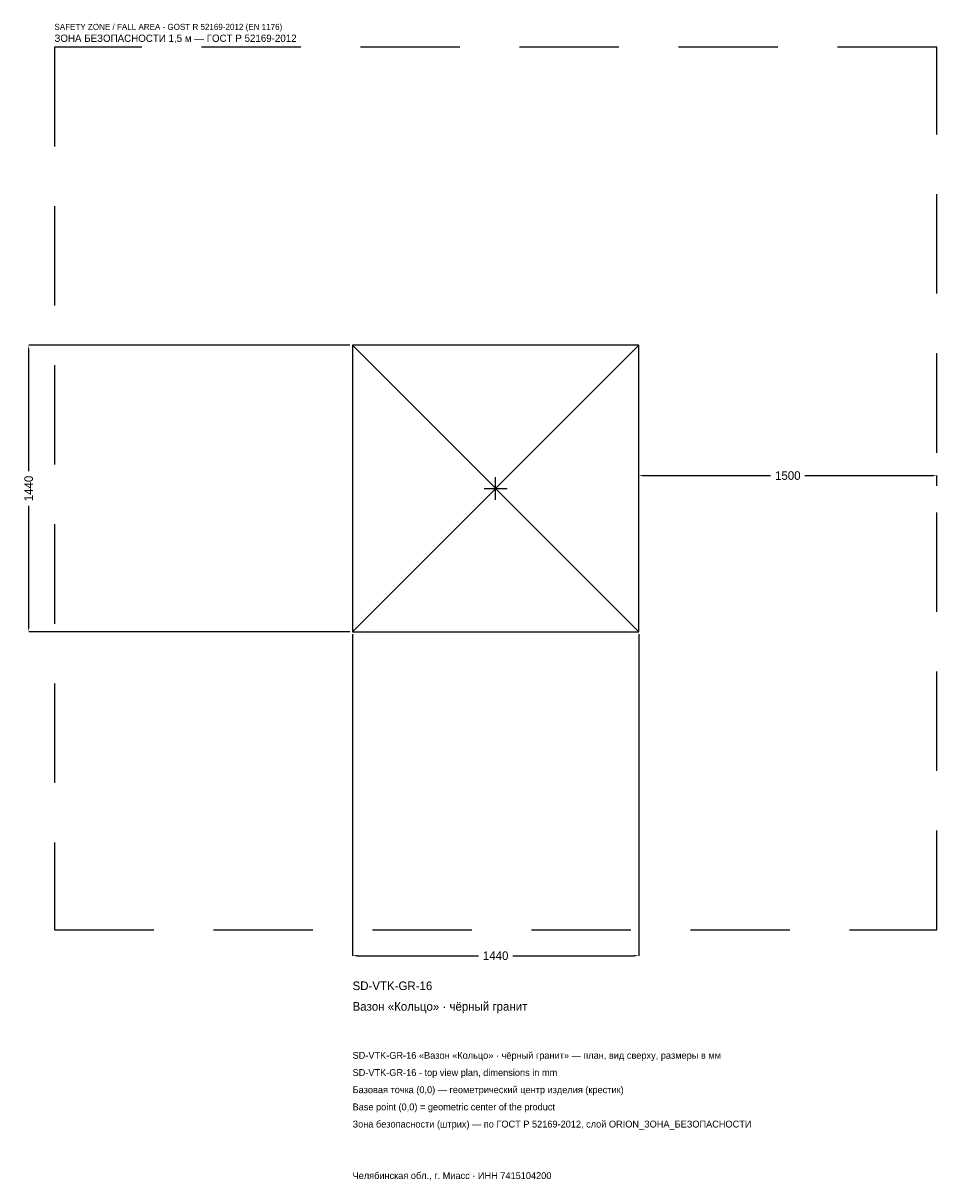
# Model space of a CAD drawing. Header units: metres. Extents: x -2378 to 2220, y -3482 to 2340.
import ezdxf

# ---------------------------------------------------------------- set-up
doc = ezdxf.new("R2010")
doc.units = ezdxf.units.M
doc.linetypes.add('DASHED', pattern=[800, 500, -300])
for name, color, linetype in [('ЗСК_ДАННЫЕ', 3, 'Continuous'), ('ЗСК_ЗОНА_БЕЗОПАСНОСТИ', 1, 'Continuous'), ('ЗСК_КОНТУР', 7, 'Continuous'), ('ЗСК_РАЗМЕРЫ', 8, 'Continuous')]:
    doc.layers.add(name, color=color, linetype=linetype)
doc.dimstyles.new('ORION', dxfattribs={"dimtxt": 43.2, "dimasz": 25.92, "dimexe": 1.25, "dimexo": 12.96, "dimtad": 1, "dimdec": 0, "dimcen": 2.5, "dimazin": 3, "dimtfac": 1, "dimtmove": 0, "dimatfit": 3})

# ---------------------------------------------------------------- blocks, each defined once
blk = doc.blocks.new('_CLOSEDFILLED')
at = {"color": 0, "linetype": 'BYBLOCK'}
blk.add_solid([(-1, 0.16), (0, 0), (-1, -0.16)], dxfattribs=at)
blk = doc.blocks.new('*D1')
for p, q in [((-720, -732.96), (-720, -2349.6)), ((720, -732.96), (720, -2349.6)), ((-694.08, -2349.6), (-86.4, -2349.6)), ((86.4, -2349.6), (694.08, -2349.6))]:
    blk.add_line(p, q)
at = {"layer": 'Defpoints'}
for p in [(-720, -720), (720, -720), (-720, -2349.6)]:
    blk.add_point(p, dxfattribs=at)
at = {"layer": 'ЗСК_РАЗМЕРЫ', "xscale": 25.919999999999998, "yscale": 25.919999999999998, "rotation": 180}
blk.add_blockref('_CLOSEDFILLED', (-720, -2349.6), dxfattribs=at)
at = {"layer": 'ЗСК_РАЗМЕРЫ', "xscale": 25.919999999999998, "yscale": 25.919999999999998}
blk.add_blockref('_CLOSEDFILLED', (720, -2349.6), dxfattribs=at)
at = {"layer": 'ЗСК_РАЗМЕРЫ', "insert": (0, -2349.6), "char_height": 43.2, "attachment_point": 5}
blk.add_mtext('1440', dxfattribs=at)
blk = doc.blocks.new('*D2')
for p, q in [((-732.96, 720), (-2349.6, 720)), ((-2349.6, 86.4), (-2349.6, 694.08)), ((-2349.6, -694.08), (-2349.6, -86.4)), ((-732.96, -720), (-2349.6, -720))]:
    blk.add_line(p, q)
at = {"layer": 'Defpoints'}
for p in [(-720, 720), (-2349.6, -720), (-720, -720)]:
    blk.add_point(p, dxfattribs=at)
at = {"layer": 'ЗСК_РАЗМЕРЫ', "xscale": 25.919999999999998, "yscale": 25.919999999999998}
for p, rotation in [((-2349.6, 720), 90), ((-2349.6, -720), 270)]:
    blk.add_blockref('_CLOSEDFILLED', p, dxfattribs=dict(at, rotation=rotation))
at = {"layer": 'ЗСК_РАЗМЕРЫ', "insert": (-2349.6, 0), "char_height": 43.2, "attachment_point": 5, "rotation": 90}
blk.add_mtext('1440', dxfattribs=at)
blk = doc.blocks.new('*D3')
for p, q in [((720, 12.96), (720, 64.8)), ((745.92, 64.8), (1383.6, 64.8)), ((1556.4, 64.8), (2194.08, 64.8)), ((2220, 12.96), (2220, 64.8))]:
    blk.add_line(p, q)
at = {"layer": 'Defpoints'}
for p in [(720, 64.8), (720, 0), (2220, 0)]:
    blk.add_point(p, dxfattribs=at)
at = {"layer": 'ЗСК_РАЗМЕРЫ', "xscale": 25.919999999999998, "yscale": 25.919999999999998, "rotation": 180}
blk.add_blockref('_CLOSEDFILLED', (720, 64.8), dxfattribs=at)
at = {"layer": 'ЗСК_РАЗМЕРЫ', "xscale": 25.919999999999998, "yscale": 25.919999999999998}
blk.add_blockref('_CLOSEDFILLED', (2220, 64.8), dxfattribs=at)
at = {"layer": 'ЗСК_РАЗМЕРЫ', "insert": (1470, 64.8), "char_height": 43.2, "attachment_point": 5}
blk.add_mtext('1500', dxfattribs=at)
blk = doc.blocks.new('ОРИОН SD-VTK-GR-16 Вазон Кольцо · чёрный гранит')
at = {"layer": 'ЗСК_ЗОНА_БЕЗОПАСНОСТИ', "linetype": 'DASHED'}
blk.add_lwpolyline([(-2220, -2220), (2220, -2220), (2220, 2220), (-2220, 2220)], close=True, dxfattribs=at)
at = {"layer": 'ЗСК_КОНТУР'}
for p, q in [((-720, -720), (720, 720)), ((-720, 720), (720, -720))]:
    blk.add_line(p, q, dxfattribs=at)
blk.add_lwpolyline([(-720, -720), (720, -720), (720, 720), (-720, 720)], close=True, dxfattribs=at)
at = {"layer": 'ЗСК_РАЗМЕРЫ'}
for p, q in [((-57.6, 0), (57.6, 0)), ((0, -57.6), (0, 57.6))]:
    blk.add_line(p, q, dxfattribs=at)
at = {"layer": 'ЗСК_ДАННЫЕ'}
for tag, p in [('АРТИКУЛ', (-720, -2522.4)), ('НАИМЕНОВАНИЕ', (-720, -2626.08))]:
    blk.add_attdef(tag, p, '', height=43.2, dxfattribs=at)
at = {"layer": 'ЗСК_ДАННЫЕ', "flags": 1}
for tag, p in [('ПРОИЗВОДИТЕЛЬ', (-720, -2729.76)), ('ТЕЛЕФОН', (-720, -2833.44)), ('САЙТ', (-720, -3040.8)), ('АДРЕС', (-720, -3144.48)), ('РЕКВИЗИТЫ', (-720, -3248.16)), ('ГАБАРИТЫ', (-720, -3351.84)), ('ЗОНА_БЕЗОПАСНОСТИ', (-720, -3455.52))]:
    blk.add_attdef(tag, p, '', height=43.2, dxfattribs=at)
at = {"layer": 'ЗСК_ЗОНА_БЕЗОПАСНОСТИ', "color": 1}
for s, height, p in [('SAFETY ZONE / FALL AREA - GOST R 52169-2012 (EN 1176)', 30.24, (-2220, 2306.4)), ('ЗОНА БЕЗОПАСНОСТИ 1,5 м — ГОСТ Р 52169-2012', 36.72, (-2220, 2245.92))]:
    blk.add_text(s, height=height, dxfattribs=at).set_placement(p)
at = {"layer": 'ЗСК_РАЗМЕРЫ'}
dim = blk.add_linear_dim(base=(-2349.6, -720), p1=(-720, -720), p2=(-720, 720), angle=90, dimstyle='ORION', dxfattribs=at)
dim.commit()
dim.dimension.update_dxf_attribs({"geometry": '*D2', "text_midpoint": (-2349.6, 0)})
for base, p1, p2, picture, middle in [((720, 64.8), (720, 0), (2220, 0), '*D3', (1470, 64.8)), ((-720, -2349.6), (-720, -720), (720, -720), '*D1', (0, -2349.6))]:
    dim = blk.add_linear_dim(base=base, p1=p1, p2=p2, dimstyle='ORION', dxfattribs=at)
    dim.commit()
    dim.dimension.update_dxf_attribs({"geometry": picture, "text_midpoint": middle})

msp = doc.modelspace()

# ---------------------------------------------------------------- block references
msp.add_blockref('ОРИОН SD-VTK-GR-16 Вазон Кольцо · чёрный гранит', (0, 0)).add_auto_attribs({'АРТИКУЛ': 'SD-VTK-GR-16', 'НАИМЕНОВАНИЕ': 'Вазон «Кольцо» · чёрный гранит'})

# ---------------------------------------------------------------- texts
at = {"layer": 'ЗСК_ДАННЫЕ', "color": 3}
for s, p in [('SD-VTK-GR-16 «Вазон «Кольцо» · чёрный гранит» — план, вид сверху, размеры в мм', (-720, -2868)), ('SD-VTK-GR-16 - top view plan, dimensions in mm', (-720, -2954.4)), ('Челябинская обл., г. Миасс · ИНН 7415104200', (-720, -3472.8))]:
    msp.add_text(s, height=34.56, dxfattribs=at).set_placement(p)
at = {"layer": 'ЗСК_ДАННЫЕ', "color": 7}
for s, p in [('Базовая точка (0,0) — геометрический центр изделия (крестик)', (-720, -3040.8)), ('Base point (0,0) = geometric center of the product', (-720, -3127.2))]:
    msp.add_text(s, height=34.56, dxfattribs=at).set_placement(p)
at = {"layer": 'ЗСК_ДАННЫЕ', "color": 1}
msp.add_text('Зона безопасности (штрих) — по ГОСТ Р 52169-2012, слой ORION_ЗОНА_БЕЗОПАСНОСТИ', height=34.56, dxfattribs=at).set_placement((-720, -3213.6))

doc.saveas('drawing.dxf')
